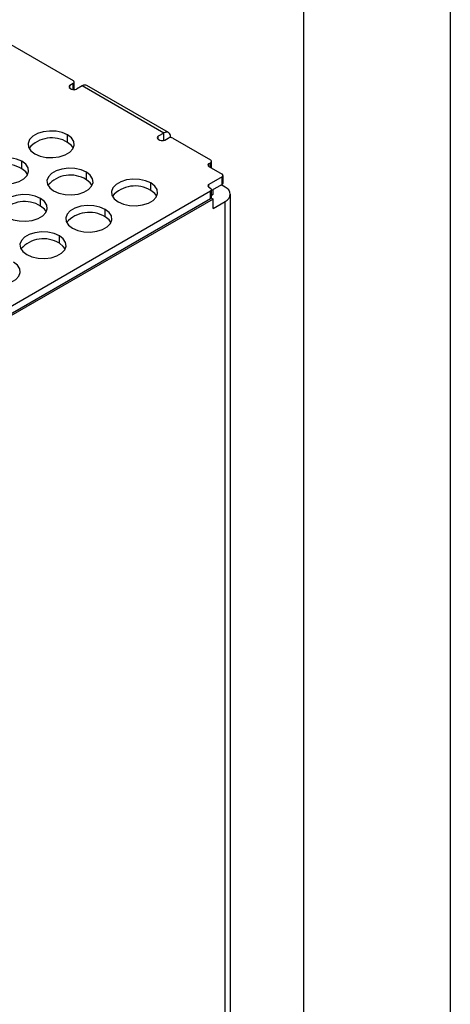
# Model space of a CAD drawing. Header units: millimetres. Extents: x 0 to 489, y 0 to 378.
# Tile 11 of 12: x 456 to 489, y 265 to 340. Entities that reach past the tile are written whole.
import ezdxf

# ---------------------------------------------------------------- set-up
doc = ezdxf.new("R2010")
doc.units = ezdxf.units.MM
doc.header["$LTSCALE"] = 1.75
doc.layers.add('TEXT', color=140, linetype='Continuous', lineweight=25)

msp = doc.modelspace()

# ---------------------------------------------------------------- linework, layer by layer
at = {"color": 7, "linetype": 'Continuous'}
msp.add_line((488.954, 377.83), (488.954, 0.005), dxfattribs=at)
for p, q in [((448.16, 342.161), (460.411, 335.089)), ((460.487, 334.41), (460.487, 334.982)), ((460.411, 334.875), (460.163, 334.732)), ((460.163, 334.517), (460.163, 334.732)), ((460.163, 334.517), (460.287, 334.446)), ((460.411, 334.406), (460.411, 334.875)), ((460.487, 334.402), (460.487, 334.41)), ((461.091, 334.696), (460.658, 334.446)), ((467.278, 331.124), (461.091, 334.696)), ((467.628, 331.159), (461.441, 334.731)), ((459.977, 330.41), (459.977, 330.981)), ((467.278, 331.124), (466.845, 330.874)), ((466.845, 330.66), (466.845, 330.874)), ((466.845, 330.66), (466.969, 330.588)), ((467.278, 330.562), (467.278, 331.124)), ((467.34, 330.588), (467.588, 330.731)), ((467.593, 330.734), (467.773, 330.838)), ((467.773, 330.838), (467.773, 330.776)), ((467.959, 330.731), (470.805, 329.088)), ((456.513, 328.409), (456.513, 328.981)), ((470.882, 328.472), (470.882, 328.981)), ((470.681, 328.802), (470.805, 328.874)), ((470.681, 328.588), (470.681, 328.802)), ((470.681, 328.588), (471.671, 328.017)), ((470.805, 328.517), (470.805, 328.874)), ((461.4, 327.588), (461.4, 328.16)), ((471.671, 327.802), (470.681, 327.231)), ((471.671, 327.231), (471.671, 327.802)), ((471.748, 327.338), (471.748, 327.91)), ((393.156, 281.905), (470.805, 326.731)), ((466.288, 326.766), (466.288, 327.338)), ((470.681, 327.017), (470.681, 327.231)), ((470.681, 327.017), (470.805, 326.945)), ((470.805, 326.159), (470.805, 326.731)), ((471.671, 327.231), (470.882, 326.775)), ((470.882, 326.266), (470.882, 326.838)), ((470.991, 326.481), (470.991, 326.838)), ((471.919, 327.016), (471.609, 327.195)), ((393.156, 281.333), (470.805, 326.159)), ((470.991, 326.124), (393.156, 281.19)), ((457.936, 325.588), (457.936, 326.159)), ((470.856, 326.201), (470.991, 326.124)), ((470.882, 326.418), (470.991, 326.481)), ((470.991, 325.409), (470.991, 326.124)), ((472.303, 240.029), (472.303, 326.481)), ((462.824, 324.766), (462.824, 325.338)), ((470.991, 325.409), (471.919, 325.945)), ((471.919, 239.494), (471.919, 325.945)), ((459.359, 322.766), (459.359, 323.338))]:
    msp.add_line(p, q)
at = {"flags": 128}
for points in [[(459.977, 330.981), (459.579, 331.154), (459.112, 331.254), (458.615, 331.275), (458.128, 331.213), (457.691, 331.076), (457.339, 330.872), (457.1, 330.62), (456.994, 330.339), (457.03, 330.052), (457.204, 329.783), (457.503, 329.553)], [(457.503, 329.553), (457.901, 329.38), (458.368, 329.28), (458.865, 329.259), (459.352, 329.32), (459.789, 329.458), (460.141, 329.661), (460.38, 329.914), (460.486, 330.195), (460.45, 330.482), (460.276, 330.751), (459.977, 330.981)], [(460.419, 329.981), (460.276, 330.18), (459.977, 330.41)], [(456.513, 328.981), (456.114, 329.153), (455.647, 329.254), (455.15, 329.274), (454.664, 329.213), (454.226, 329.075), (453.874, 328.872), (453.636, 328.62), (453.53, 328.339), (453.565, 328.052), (453.739, 327.783), (454.038, 327.552)], [(454.038, 327.552), (454.436, 327.38), (454.903, 327.28), (455.4, 327.259), (455.887, 327.32), (456.324, 327.458), (456.676, 327.661), (456.915, 327.914), (457.021, 328.195), (456.985, 328.481), (456.811, 328.751), (456.513, 328.981)], [(456.954, 327.981), (456.811, 328.179), (456.513, 328.409)], [(461.4, 328.16), (461.002, 328.332), (460.535, 328.432), (460.038, 328.453), (459.551, 328.392), (459.114, 328.254), (458.762, 328.051), (458.523, 327.798), (458.418, 327.517), (458.453, 327.23), (458.627, 326.961), (458.926, 326.731)], [(458.926, 326.731), (459.324, 326.559), (459.791, 326.458), (460.288, 326.438), (460.775, 326.499), (461.212, 326.636), (461.564, 326.84), (461.803, 327.092), (461.909, 327.373), (461.873, 327.66), (461.699, 327.929), (461.4, 328.16)], [(461.842, 327.159), (461.699, 327.358), (461.4, 327.588)], [(466.288, 327.338), (465.89, 327.51), (465.423, 327.611), (464.926, 327.631), (464.439, 327.57), (464.002, 327.432), (463.65, 327.229), (463.411, 326.977), (463.305, 326.696), (463.341, 326.409), (463.515, 326.14), (463.813, 325.909)], [(463.813, 325.909), (464.212, 325.737), (464.679, 325.637), (465.176, 325.616), (465.662, 325.677), (466.1, 325.815), (466.452, 326.018), (466.691, 326.271), (466.796, 326.552), (466.761, 326.838), (466.587, 327.108), (466.288, 327.338)], [(466.729, 326.338), (466.587, 326.536), (466.288, 326.766)], [(457.936, 326.159), (457.537, 326.332), (457.07, 326.432), (456.573, 326.453), (456.087, 326.392), (455.649, 326.254), (455.297, 326.05), (455.059, 325.798), (454.953, 325.517), (454.988, 325.23), (455.162, 324.961), (455.461, 324.731)], [(455.461, 324.731), (455.86, 324.558), (456.326, 324.458), (456.823, 324.437), (457.31, 324.498), (457.747, 324.636), (458.099, 324.84), (458.338, 325.092), (458.444, 325.373), (458.408, 325.66), (458.234, 325.929), (457.936, 326.159)], [(458.377, 325.159), (458.234, 325.358), (457.936, 325.588)], [(462.824, 325.338), (462.425, 325.51), (461.958, 325.611), (461.461, 325.631), (460.975, 325.57), (460.537, 325.432), (460.185, 325.229), (459.946, 324.977), (459.841, 324.696), (459.876, 324.409), (460.05, 324.139), (460.349, 323.909)], [(460.349, 323.909), (460.747, 323.737), (461.214, 323.636), (461.711, 323.616), (462.198, 323.677), (462.635, 323.815), (462.987, 324.018), (463.226, 324.27), (463.332, 324.551), (463.296, 324.838), (463.122, 325.108), (462.824, 325.338)], [(463.265, 324.338), (463.122, 324.536), (462.824, 324.766)], [(459.359, 323.338), (458.96, 323.51), (458.493, 323.61), (457.996, 323.631), (457.51, 323.57), (457.073, 323.432), (456.72, 323.229), (456.482, 322.976), (456.376, 322.695), (456.411, 322.409), (456.585, 322.139), (456.884, 321.909)], [(456.884, 321.909), (457.283, 321.737), (457.749, 321.636), (458.246, 321.616), (458.733, 321.677), (459.17, 321.815), (459.522, 322.018), (459.761, 322.27), (459.867, 322.551), (459.831, 322.838), (459.657, 323.107), (459.359, 323.338)], [(459.8, 322.338), (459.657, 322.536), (459.359, 322.766)], [(453.419, 319.909), (453.818, 319.736), (454.284, 319.636), (454.781, 319.615), (455.268, 319.677), (455.705, 319.814), (456.057, 320.018), (456.296, 320.27), (456.402, 320.551), (456.366, 320.838), (456.192, 321.107), (455.894, 321.337)]]:
    msp.add_lwpolyline(points, dxfattribs=at)
for centre, radius, start, end in [((460.37, 334.982), 0.115, 290.78342, 69.21658), ((460.204, 334.624), 0.115, 110.78342, 249.21658), ((460.472, 334.804), 0.403, 242.60967, 297.39033), ((461.296, 334.41), 0.352, 65.69288, 125.61758), ((467.472, 330.887), 0.306, 350.78596, 129.20329), ((458.772, 328.475), 2.279, 58.07322, 138.64898), ((466.886, 330.767), 0.115, 110.78342, 249.21658), ((467.155, 330.947), 0.403, 242.60967, 297.39033), ((467.773, 330.373), 0.403, 62.60967, 117.39033), ((470.764, 328.981), 0.115, 290.78342, 69.21658), ((455.307, 326.475), 2.279, 58.07322, 138.64898), ((470.722, 328.695), 0.115, 110.78342, 249.21658), ((460.195, 325.654), 2.279, 58.07322, 138.64898), ((471.631, 327.91), 0.115, 290.78342, 69.21658), ((465.083, 324.832), 2.279, 58.07322, 138.64898), ((470.722, 327.124), 0.115, 110.78342, 249.21658), ((470.764, 326.838), 0.115, 290.78342, 69.21658), ((471.617, 327.351), 0.132, 294.37466, 354.3052), ((471.715, 326.481), 0.573, 290.78342, 69.21658), ((470.751, 326.28), 0.132, 294.37466, 354.3052), ((456.73, 323.654), 2.279, 58.07322, 138.64898), ((461.618, 322.832), 2.279, 58.07322, 138.64898), ((458.154, 320.832), 2.279, 58.07322, 138.64898)]:
    msp.add_arc(centre, radius, start, end)
at = {"layer": 'TEXT'}
msp.add_line((477.837, 366.712), (477.837, 11.113), dxfattribs=at)

doc.saveas('drawing.dxf')
